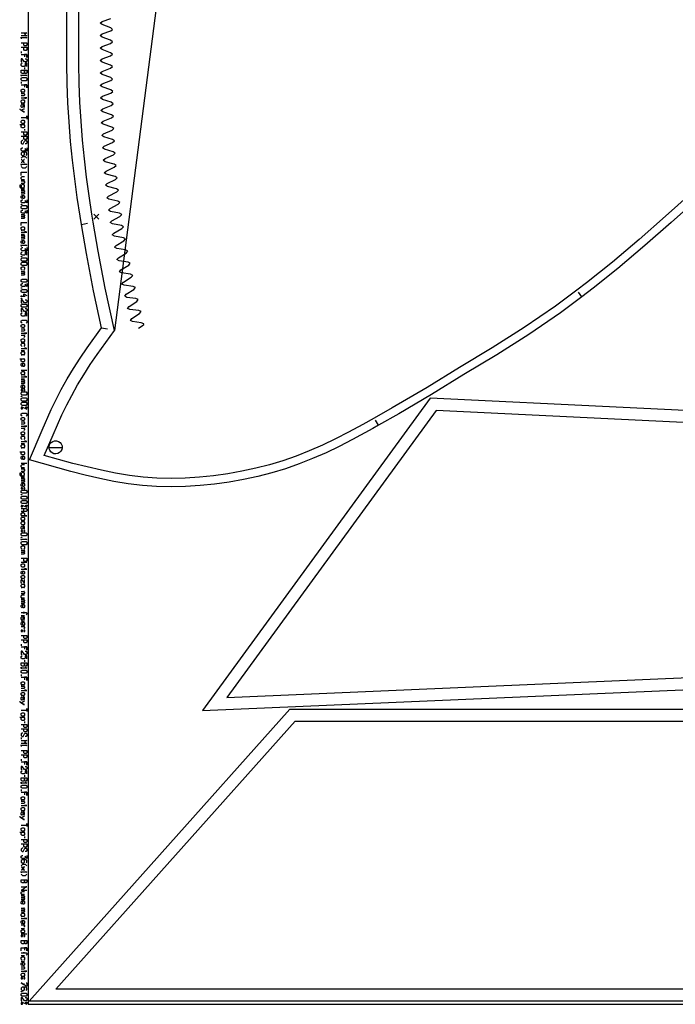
# Model space of a CAD drawing. Extents: x 0 to 3042, y 0 to 1350.
# Tile 1 of 13: x 0 to 547, y 0 to 822. Entities that reach past the tile are written whole.
import ezdxf

# ---------------------------------------------------------------- set-up
doc = ezdxf.new("R2010")
doc.units = 0

msp = doc.modelspace()

# ---------------------------------------------------------------- linework, layer by layer
for p, q in [((1.333, 795.133), (1.333, 793.8)), ((3.999, 781.8), (3.999, 780.466)), ((1.333, 769.8), (1.333, 768.466)), ((3.999, 730.466), (3.999, 729.133)), ((1.333, 680.466), (3.999, 680.466)), ((51.497, 650.942), (56.427, 651.779)), ((1.333, 642.866), (3.999, 642.866)), ((469.059, 590.368), (466.075, 594.379)), ((68.242, 564.683), (73.136, 563.655)), ((1.333, 545.733), (3.999, 545.733)), ((5.999, 529.066), (1.333, 529.066)), ((1.333, 522.066), (3.999, 522.066)), ((1.333, 498.8), (5.999, 496.8)), ((299.44, 483.248), (296.864, 487.532)), ((1.333, 468.133), (3.999, 468.133)), ((5.999, 451.466), (1.333, 451.466)), ((1.333, 440.133), (3.999, 440.133)), ((1.333, 416.866), (5.999, 414.866)), ((5.999, 368.6), (1.333, 368.6)), ((1.333, 324.6), (3.999, 324.6)), ((1.333, 319.933), (3.999, 319.933)), ((1.333, 300.6), (1.333, 299.266)), ((3.999, 287.266), (3.999, 285.933)), ((1.333, 275.266), (1.333, 273.933)), ((3.999, 235.933), (3.999, 234.6)), ((1.333, 222.6), (1.333, 221.266)), ((1.333, 204.6), (1.333, 203.266)), ((3.999, 191.266), (3.999, 189.933)), ((1.333, 179.266), (1.333, 177.933)), ((3.999, 139.933), (3.999, 138.6)), ((1.333, 63.266), (3.999, 63.266)), ((5.999, 58.6), (1.333, 58.6)), ((1.333, 40.6), (3.999, 40.6)), ((1.333, 35.933), (3.999, 35.933)), ((1.333, 2), (5.999, 0))]:
    msp.add_line(p, q)
for points in [[(7, 0), (3035.373, 0), (3035.373, 1350), (7, 1350), (7, 0)], [(1.333, 779.466), (5.999, 779.466), (5.999, 777.466), (5.333, 776.8), (4.666, 776.8), (3.999, 777.466), (3.999, 779.466), (3.999, 777.466), (3.333, 776.8), (1.999, 776.8), (1.333, 777.466), (1.333, 779.466)], [(1.333, 772.8), (1.999, 773.466), (5.333, 773.466), (5.999, 772.8), (5.999, 771.466), (5.333, 770.8), (1.999, 770.8), (1.333, 771.466), (1.333, 772.8)], [(1.333, 763.133), (1.999, 763.8), (3.333, 763.8), (3.999, 763.133), (3.999, 761.8), (3.333, 761.133), (3.999, 761.133), (1.333, 761.133), (1.999, 761.133), (1.333, 761.8), (1.333, 763.133)], [(1.333, 754.133), (1.999, 754.8), (3.333, 754.8), (3.999, 754.133), (3.999, 752.8), (3.333, 752.133), (3.999, 752.133), (1.333, 752.133), (1.999, 752.133), (1.333, 752.8), (1.333, 754.133)], [(1.333, 737.133), (1.999, 737.8), (3.333, 737.8), (3.999, 737.133), (3.999, 735.8), (3.333, 735.133), (1.999, 735.133), (1.333, 735.8), (1.333, 737.133)], [(1.333, 667.8), (1.666, 667.8), (1.666, 667.533), (1.333, 667.533), (1.333, 667.8)], [(1.333, 665.866), (1.999, 666.533), (5.333, 666.533), (5.999, 665.866), (5.999, 664.533), (5.333, 663.866), (1.999, 663.866), (1.333, 664.533), (1.333, 665.866)], [(1.333, 648.2), (1.999, 648.866), (3.333, 648.866), (3.999, 648.2), (3.999, 646.866), (3.333, 646.2), (3.999, 646.2), (1.333, 646.2), (1.999, 646.2), (1.333, 646.866), (1.333, 648.2)], [(1.333, 624.2), (1.666, 624.2), (1.666, 623.933), (1.333, 623.933), (1.333, 624.2)], [(1.333, 622.266), (1.999, 622.933), (5.333, 622.933), (5.999, 622.266), (5.999, 620.933), (5.333, 620.266), (1.999, 620.266), (1.333, 620.933), (1.333, 622.266)], [(1.333, 618.6), (1.999, 619.266), (5.333, 619.266), (5.999, 618.6), (5.999, 617.266), (5.333, 616.6), (1.999, 616.6), (1.333, 617.266), (1.333, 618.6)], [(1.333, 604.6), (1.999, 605.266), (5.333, 605.266), (5.999, 604.6), (5.999, 603.266), (5.333, 602.6), (1.999, 602.6), (1.333, 603.266), (1.333, 604.6)], [(1.333, 597.933), (1.666, 597.933), (1.666, 597.666), (1.333, 597.666), (1.333, 597.933)], [(1.333, 596), (1.999, 596.666), (5.333, 596.666), (5.999, 596), (5.999, 594.666), (5.333, 594), (1.999, 594), (1.333, 594.666), (1.333, 596)], [(1.333, 589.333), (1.666, 589.333), (1.666, 589.066), (1.333, 589.066), (1.333, 589.333)], [(1.333, 583.733), (1.999, 584.4), (5.333, 584.4), (5.999, 583.733), (5.999, 582.4), (5.333, 581.733), (1.999, 581.733), (1.333, 582.4), (1.333, 583.733)], [(1.333, 566.733), (1.999, 567.4), (3.333, 567.4), (3.999, 566.733), (3.999, 565.4), (3.333, 564.733), (1.999, 564.733), (1.333, 565.4), (1.333, 566.733)], [(1.333, 554.733), (1.999, 555.4), (3.333, 555.4), (3.999, 554.733), (3.999, 553.4), (3.333, 552.733), (3.999, 552.733), (1.333, 552.733), (1.999, 552.733), (1.333, 553.4), (1.333, 554.733)], [(1.333, 544.066), (1.999, 544.733), (3.333, 544.733), (3.999, 544.066), (3.999, 542.733), (3.333, 542.066), (3.999, 542.066), (1.333, 542.066), (1.999, 542.066), (1.333, 542.733), (1.333, 544.066)], [(1.333, 527.4), (1.999, 528.066), (3.333, 528.066), (3.999, 527.4), (3.999, 526.066), (3.333, 525.4), (3.999, 525.4), (1.333, 525.4), (1.999, 525.4), (1.333, 526.066), (1.333, 527.4)], [(1.333, 513.066), (1.333, 512.066), (2.333, 512.066), (2.333, 513.066), (1.333, 513.066)], [(1.333, 510.4), (1.999, 511.066), (5.333, 511.066), (5.999, 510.4), (5.999, 509.066), (5.333, 508.4), (1.999, 508.4), (1.333, 509.066), (1.333, 510.4)], [(3.333, 513.066), (3.333, 512.066), (4.333, 512.066), (4.333, 513.066), (3.333, 513.066)], [(1.333, 507.4), (1.666, 507.4), (1.666, 507.133), (1.333, 507.133), (1.333, 507.4)], [(1.333, 505.466), (1.999, 506.133), (5.333, 506.133), (5.999, 505.466), (5.999, 504.133), (5.333, 503.466), (1.999, 503.466), (1.333, 504.133), (1.333, 505.466)], [(1.333, 501.8), (1.999, 502.466), (5.333, 502.466), (5.999, 501.8), (5.999, 500.466), (5.333, 499.8), (1.999, 499.8), (1.333, 500.466), (1.333, 501.8)], [(342.426, 505.906), (152.644, 245.094), (986.197, 281.204), (1385.822, 298.516), (1795.611, 316.269), (1792.008, 375.819), (1795.608, 435.317), (1385.972, 455.215), (986.444, 474.622), (342.426, 505.906)], [(2.333, 498), (1.333, 498), (1.333, 497), (2.333, 497), (2.333, 498)], [(4.999, 497.6), (4.999, 498.6), (5.999, 498.6), (5.999, 497.6), (4.999, 497.6)], [(1.333, 489.133), (1.999, 489.8), (3.333, 489.8), (3.999, 489.133), (3.999, 487.8), (3.333, 487.133), (1.999, 487.133), (1.333, 487.8), (1.333, 489.133)], [(1.333, 477.133), (1.999, 477.8), (3.333, 477.8), (3.999, 477.133), (3.999, 475.8), (3.333, 475.133), (3.999, 475.133), (1.333, 475.133), (1.999, 475.133), (1.333, 475.8), (1.333, 477.133)], [(1.333, 466.466), (1.999, 467.133), (3.333, 467.133), (3.999, 466.466), (3.999, 465.133), (3.333, 464.466), (3.999, 464.466), (1.333, 464.466), (1.999, 464.466), (1.333, 465.133), (1.333, 466.466)], [(1.333, 431.133), (1.333, 430.133), (2.333, 430.133), (2.333, 431.133), (1.333, 431.133)], [(1.333, 428.466), (1.999, 429.133), (5.333, 429.133), (5.999, 428.466), (5.999, 427.133), (5.333, 426.466), (1.999, 426.466), (1.333, 427.133), (1.333, 428.466)], [(3.333, 431.133), (3.333, 430.133), (4.333, 430.133), (4.333, 431.133), (3.333, 431.133)], [(1.333, 425.466), (1.666, 425.466), (1.666, 425.2), (1.333, 425.2), (1.333, 425.466)], [(1.333, 423.533), (1.999, 424.2), (5.333, 424.2), (5.999, 423.533), (5.999, 422.2), (5.333, 421.533), (1.999, 421.533), (1.333, 422.2), (1.333, 423.533)], [(1.333, 419.866), (1.999, 420.533), (5.333, 420.533), (5.999, 419.866), (5.999, 418.533), (5.333, 417.866), (1.999, 417.866), (1.333, 418.533), (1.333, 419.866)], [(2.333, 416.066), (1.333, 416.066), (1.333, 415.066), (2.333, 415.066), (2.333, 416.066)], [(4.999, 415.666), (4.999, 416.666), (5.999, 416.666), (5.999, 415.666), (4.999, 415.666)], [(1.333, 409.533), (1.999, 410.2), (3.333, 410.2), (3.999, 409.533), (3.999, 408.2), (3.333, 407.533), (5.999, 407.533), (1.333, 407.533), (1.999, 407.533), (1.333, 408.2), (1.333, 409.533)], [(1.333, 405.866), (1.999, 406.533), (3.333, 406.533), (3.999, 405.866), (3.999, 404.533), (3.333, 403.866), (3.999, 403.866), (1.333, 403.866), (1.999, 403.866), (1.333, 404.533), (1.333, 405.866)], [(1.333, 402.2), (1.999, 402.866), (3.333, 402.866), (3.999, 402.2), (3.999, 400.866), (3.333, 400.2), (1.999, 400.2), (1.333, 400.866), (1.333, 402.2)], [(1.333, 395.533), (1.333, 394.533), (2.333, 394.533), (2.333, 395.533), (1.333, 395.533)], [(3.333, 395.533), (3.333, 394.533), (4.333, 394.533), (4.333, 395.533), (3.333, 395.533)], [(1.333, 392.866), (1.999, 393.533), (5.333, 393.533), (5.999, 392.866), (5.999, 391.533), (5.333, 390.866), (1.999, 390.866), (1.333, 391.533), (1.333, 392.866)], [(1.333, 389.866), (1.666, 389.866), (1.666, 389.6), (1.333, 389.6), (1.333, 389.866)], [(1.333, 385.6), (1.999, 386.266), (5.333, 386.266), (5.999, 385.6), (5.999, 384.266), (5.333, 383.6), (1.999, 383.6), (1.333, 384.266), (1.333, 385.6)], [(1.333, 366.933), (1.999, 367.6), (3.333, 367.6), (3.999, 366.933), (3.999, 365.6), (3.333, 364.933), (1.999, 364.933), (1.333, 365.6), (1.333, 366.933)], [(1.333, 357.266), (1.999, 357.933), (3.333, 357.933), (3.999, 357.266), (3.999, 355.933), (3.333, 355.266), (3.999, 355.266), (1.333, 355.266), (1.999, 355.266), (1.333, 355.933), (1.333, 357.266)], [(1.333, 349.933), (1.999, 350.6), (3.333, 350.6), (3.999, 349.933), (3.999, 348.6), (3.333, 347.933), (3.999, 347.933), (1.333, 347.933), (1.999, 347.933), (1.333, 348.6), (1.333, 349.933)], [(1.333, 312.266), (1.333, 311.266), (2.333, 311.266), (2.333, 312.266), (1.333, 312.266)], [(3.333, 312.266), (3.333, 311.266), (4.333, 311.266), (4.333, 312.266), (3.333, 312.266)], [(1.333, 284.933), (5.999, 284.933), (5.999, 282.933), (5.333, 282.266), (4.666, 282.266), (3.999, 282.933), (3.999, 284.933), (3.999, 282.933), (3.333, 282.266), (1.999, 282.266), (1.333, 282.933), (1.333, 284.933)], [(1.333, 278.266), (1.999, 278.933), (5.333, 278.933), (5.999, 278.266), (5.999, 276.933), (5.333, 276.266), (1.999, 276.266), (1.333, 276.933), (1.333, 278.266)], [(1.333, 268.6), (1.999, 269.266), (3.333, 269.266), (3.999, 268.6), (3.999, 267.266), (3.333, 266.6), (3.999, 266.6), (1.333, 266.6), (1.999, 266.6), (1.333, 267.266), (1.333, 268.6)], [(1.333, 259.6), (1.999, 260.266), (3.333, 260.266), (3.999, 259.6), (3.999, 258.266), (3.333, 257.6), (3.999, 257.6), (1.333, 257.6), (1.999, 257.6), (1.333, 258.266), (1.333, 259.6)], [(1.333, 242.6), (1.999, 243.266), (3.333, 243.266), (3.999, 242.6), (3.999, 241.266), (3.333, 240.6), (1.999, 240.6), (1.333, 241.266), (1.333, 242.6)], [(1330.156, 246.318), (1912.619, 211.94), (2421.766, 181.889), (2418.062, 122.483), (2421.547, 63.068), (1912.291, 34.899), (1329.705, 2.674), (829.442, 2.674), (7.913, 2.674), (225.377, 246.318), (829.856, 246.318), (1330.156, 246.318)], [(1.333, 188.933), (5.999, 188.933), (5.999, 186.933), (5.333, 186.266), (4.666, 186.266), (3.999, 186.933), (3.999, 188.933), (3.999, 186.933), (3.333, 186.266), (1.999, 186.266), (1.333, 186.933), (1.333, 188.933)], [(1.333, 182.266), (1.999, 182.933), (5.333, 182.933), (5.999, 182.266), (5.999, 180.933), (5.333, 180.266), (1.999, 180.266), (1.333, 180.933), (1.333, 182.266)], [(1.333, 172.6), (1.999, 173.266), (3.333, 173.266), (3.999, 172.6), (3.999, 171.266), (3.333, 170.6), (3.999, 170.6), (1.333, 170.6), (1.999, 170.6), (1.333, 171.266), (1.333, 172.6)], [(1.333, 163.6), (1.999, 164.266), (3.333, 164.266), (3.999, 163.6), (3.999, 162.266), (3.333, 161.6), (3.999, 161.6), (1.333, 161.6), (1.999, 161.6), (1.333, 162.266), (1.333, 163.6)], [(1.333, 146.6), (1.999, 147.266), (3.333, 147.266), (3.999, 146.6), (3.999, 145.266), (3.333, 144.6), (1.999, 144.6), (1.333, 145.266), (1.333, 146.6)], [(1.333, 103.933), (5.999, 103.933), (5.999, 101.933), (5.333, 101.266), (4.666, 101.266), (3.999, 101.933), (3.999, 103.933), (3.999, 101.933), (3.333, 101.266), (1.999, 101.266), (1.333, 101.933), (1.333, 103.933)], [(1.333, 75.266), (1.999, 75.933), (3.333, 75.933), (3.999, 75.266), (3.999, 73.933), (3.333, 73.266), (3.999, 73.266), (1.333, 73.266), (1.999, 73.266), (1.333, 73.933), (1.333, 75.266)], [(1.333, 61.6), (1.999, 62.266), (3.333, 62.266), (3.999, 61.6), (3.999, 60.266), (3.333, 59.6), (3.999, 59.6), (1.333, 59.6), (1.999, 59.6), (1.333, 60.266), (1.333, 61.6)], [(1.333, 57.6), (1.333, 56.6), (2.333, 56.6), (2.333, 57.6), (1.333, 57.6)], [(3.333, 57.6), (3.333, 56.6), (4.333, 56.6), (4.333, 57.6), (3.333, 57.6)], [(1.333, 53.266), (5.999, 53.266), (5.999, 51.266), (5.333, 50.6), (4.666, 50.6), (3.999, 51.266), (3.999, 53.266), (3.999, 51.266), (3.333, 50.6), (1.999, 50.6), (1.333, 51.266), (1.333, 53.266)], [(1.333, 25.266), (1.999, 25.933), (3.333, 25.933), (3.999, 25.266), (3.999, 23.933), (3.333, 23.266), (3.999, 23.266), (1.333, 23.266), (1.999, 23.266), (1.333, 23.933), (1.333, 25.266)], [(1.333, 22.266), (1.333, 21.266), (2.333, 21.266), (2.333, 22.266), (1.333, 22.266)], [(3.333, 22.266), (3.333, 21.266), (4.333, 21.266), (4.333, 22.266), (3.333, 22.266)], [(1.333, 10.6), (1.666, 10.6), (1.666, 10.333), (1.333, 10.333), (1.333, 10.6)], [(1.333, 8.666), (1.999, 9.333), (5.333, 9.333), (5.999, 8.666), (5.999, 7.333), (5.333, 6.666), (1.999, 6.666), (1.333, 7.333), (1.333, 8.666)], [(2.333, 1.2), (1.333, 1.2), (1.333, 0.2), (2.333, 0.2), (2.333, 1.2)], [(4.999, 0.8), (4.999, 1.8), (5.999, 1.8), (5.999, 0.8), (4.999, 0.8)]]:
    msp.add_lwpolyline(points, close=True)
for points in [[(587.135, 691.525), (543.455, 652.482), (521.563, 633.147), (499.034, 614.015), (478.561, 597.659), (469.059, 590.368), (451.203, 577.092), (424.834, 558.899), (398.005, 542.04), (370.658, 525.599), (343.54, 508.94), (316.226, 492.759), (299.44, 483.248), (294.574, 480.421), (277.61, 471.234), (266.657, 465.649), (255.568, 460.36), (244.305, 455.412), (233.058, 450.943), (221.734, 446.959), (210.302, 443.506), (198.626, 440.516), (186.747, 437.947), (174.729, 435.818), (162.642, 434.142), (150.494, 432.929), (138.359, 432.191), (126.232, 431.939), (114.2, 432.189), (102.365, 433.014), (90.49, 434.449), (78.582, 436.417), (66.757, 438.811), (54.746, 441.604), (42.701, 444.688), (8.054, 454.28), (18.64, 479.274), (26.201, 496.291), (30.304, 504.761), (34.649, 513.025), (39.716, 521.933), (44.957, 530.6), (50.551, 539.358), (56.317, 547.955), (68.242, 564.683), (61.652, 595.578), (55.62, 626.7), (51.497, 650.942), (50.357, 657.648), (48.029, 673.201), (45.92, 688.881), (44.078, 704.428), (42.486, 720.154), (41.194, 736.374), (40.277, 752.403), (39.665, 768.502), (39.303, 784.846), (39.522, 882.338)], [(1.333, 810.8), (6, 810.8), (3.999, 809.466), (5.999, 808.133), (1.333, 808.133)], [(4.666, 807.133), (5.999, 806.466), (1.333, 806.466), (1.333, 807.133), (1.333, 805.8)], [(1.333, 802.466), (5.999, 802.466), (5.999, 800.466), (5.333, 799.8), (3.999, 799.8), (3.333, 800.466), (3.333, 802.466)], [(1.333, 798.8), (5.999, 798.8), (5.999, 796.8), (5.333, 796.133), (3.999, 796.133), (3.333, 796.8), (3.333, 798.8)], [(1.333, 792.8), (5.999, 792.8), (5.999, 790.133), (5.999, 792.8), (3.999, 792.8), (3.999, 790.8)], [(4.666, 789.133), (5.333, 789.133), (5.999, 788.466), (5.999, 787.133), (5.333, 786.466), (3.999, 786.466), (1.999, 789.133), (1.333, 789.133), (1.333, 786.466), (1.999, 786.466)], [(5.999, 782.8), (5.999, 785.466), (4.666, 785.466), (4.666, 783.466), (3.999, 782.8), (1.999, 782.8), (1.333, 783.466), (1.333, 784.8), (1.999, 785.466)], [(4.666, 775.8), (5.999, 775.133), (1.333, 775.133), (1.333, 775.8), (1.333, 774.466)], [(1.333, 767.466), (5.999, 767.466), (5.999, 764.8), (5.999, 767.466), (3.999, 767.466), (3.999, 765.466)], [(1.333, 760.133), (3.999, 760.133), (3.333, 760.133), (3.999, 759.466), (3.999, 758.8), (3.333, 758.133), (1.333, 758.133)], [(1.333, 756.466), (5.999, 756.466), (4.666, 756.466), (4.666, 757.133), (4.666, 755.8)], [(3.333, 748.466), (3.999, 749.133), (3.999, 750.466), (3.533, 751.133), (2.999, 751.133), (2.666, 750.466), (2.666, 749.133), (2.333, 748.466), (1.799, 748.466), (1.333, 749.133), (1.333, 750.466), (1.999, 751.133)], [(0, 747.466), (0, 747), (3.333, 744.8), (3.999, 744.8), (3.333, 744.8), (1.333, 746.133), (3.333, 747.466), (3.999, 747.466)], [(1.333, 740.133), (5.999, 740.133), (5.999, 741.466), (5.999, 738.8)], [(0, 734.133), (3.999, 734.133), (3.333, 734.133), (3.999, 733.466), (3.999, 732.133), (3.333, 731.466), (1.999, 731.466), (1.333, 732.133), (1.333, 733.466), (1.999, 734.133)], [(1.333, 728.133), (5.999, 728.133), (5.999, 726.133), (5.333, 725.466), (3.999, 725.466), (3.333, 726.133), (3.333, 728.133)], [(1.333, 724.466), (5.999, 724.466), (5.999, 722.466), (5.333, 721.8), (3.999, 721.8), (3.333, 722.466), (3.333, 724.466)], [(2.666, 720.8), (1.999, 720.8), (1.333, 720.133), (1.333, 718.8), (1.999, 718.133), (2.999, 718.133), (4.333, 720.8), (5.333, 720.8), (5.999, 720.133), (5.999, 718.8), (5.333, 718.133), (4.666, 718.133)], [(5.999, 714.8), (5.999, 712.133), (4.666, 714.133), (4.666, 712.8), (3.999, 712.133), (1.999, 712.133), (1.333, 712.8), (1.333, 714.133), (1.999, 714.8), (2.666, 714.8)], [(5.333, 708.466), (5.999, 709.133), (5.999, 710.466), (5.333, 711.133), (1.999, 711.133), (1.333, 710.466), (1.333, 709.133), (1.999, 708.466), (3.333, 708.466), (3.999, 709.133), (3.999, 710.466), (3.333, 711.133)], [(1.333, 706.133), (2.666, 707.466), (4.666, 707.466), (5.999, 706.133)], [(1.333, 705.133), (1.533, 705.133), (3.799, 702.466), (3.999, 702.466), (3.799, 702.466), (2.666, 703.8), (3.799, 705.133), (3.999, 705.133), (3.799, 705.133), (1.533, 702.466), (1.333, 702.466)], [(4.666, 701.466), (5.999, 700.8), (1.333, 700.8), (1.333, 701.466), (1.333, 700.133)], [(5.999, 699.133), (4.666, 697.8), (2.666, 697.8), (1.333, 699.133)], [(1.333, 691.8), (1.333, 694.466), (5.999, 694.466)], [(1.333, 688.133), (3.999, 688.133), (1.999, 688.133), (1.333, 688.8), (1.333, 690.133), (1.999, 690.8), (3.999, 690.8)], [(0.666, 684.133), (0, 683.466), (0, 682.133), (0.666, 681.466), (3.999, 681.466), (3.333, 681.466), (3.999, 682.133), (3.999, 683.466), (3.333, 684.133), (1.999, 684.133), (1.333, 683.466), (1.333, 682.133), (1.999, 681.466)], [(1.333, 687.133), (3.999, 687.133), (3.333, 687.133), (3.999, 686.466), (3.999, 685.8), (3.333, 685.133), (1.333, 685.133)], [(1.333, 679.466), (3.999, 679.466), (3.333, 679.466), (3.999, 678.8), (3.999, 678.466), (3.333, 677.8), (1.333, 677.8), (3.333, 677.8), (3.999, 677.133), (3.999, 676.8), (3.333, 676.133), (1.333, 676.133)], [(1.999, 672.466), (1.333, 673.133), (1.333, 674.466), (1.999, 675.133), (3.333, 675.133), (3.999, 674.466), (3.999, 673.133), (3.333, 672.466), (2.666, 672.466), (2.666, 675.133)], [(5.999, 671.466), (5.999, 668.8), (4.666, 670.8), (4.666, 669.466), (3.999, 668.8), (1.999, 668.8), (1.333, 669.466), (1.333, 670.8), (1.999, 671.466), (2.666, 671.466)], [(5.999, 662.866), (5.999, 660.2), (4.666, 662.2), (4.666, 660.866), (3.999, 660.2), (1.999, 660.2), (1.333, 660.866), (1.333, 662.2), (1.999, 662.866), (2.666, 662.866)], [(1.333, 659.2), (3.999, 659.2), (3.333, 659.2), (3.999, 658.533), (3.999, 658.2), (3.333, 657.533), (1.333, 657.533), (3.333, 657.533), (3.999, 656.866), (3.999, 656.533), (3.333, 655.866), (1.333, 655.866)], [(1.333, 649.866), (1.333, 652.533), (5.999, 652.533)], [(1.333, 644.533), (5.999, 644.533), (4.666, 644.533), (4.666, 645.2), (4.666, 643.866)], [(1.333, 641.866), (3.999, 641.866), (3.333, 641.866), (3.999, 641.2), (3.999, 640.866), (3.333, 640.2), (1.333, 640.2), (3.333, 640.2), (3.999, 639.533), (3.999, 639.2), (3.333, 638.533), (1.333, 638.533)], [(1.999, 634.866), (1.333, 635.533), (1.333, 636.866), (1.999, 637.533), (3.333, 637.533), (3.999, 636.866), (3.999, 635.533), (3.333, 634.866), (2.666, 634.866), (2.666, 637.533)], [(4.666, 633.866), (5.999, 633.2), (1.333, 633.2), (1.333, 633.866), (1.333, 632.533)], [(5.999, 631.533), (5.999, 628.866), (4.666, 630.866), (4.666, 629.533), (3.999, 628.866), (1.999, 628.866), (1.333, 629.533), (1.333, 630.866), (1.999, 631.533), (2.666, 631.533)], [(5.999, 625.2), (5.999, 627.866), (4.666, 627.866), (4.666, 625.866), (3.999, 625.2), (1.999, 625.2), (1.333, 625.866), (1.333, 627.2), (1.999, 627.866)], [(1.999, 612.933), (1.333, 613.6), (1.333, 614.933), (1.999, 615.6), (3.333, 615.6), (3.999, 614.933), (3.999, 613.6), (3.333, 612.933)], [(1.333, 611.933), (3.999, 611.933), (3.333, 611.933), (3.999, 611.266), (3.999, 610.933), (3.333, 610.266), (1.333, 610.266), (3.333, 610.266), (3.999, 609.6), (3.999, 609.266), (3.333, 608.6), (1.333, 608.6)], [(5.999, 601.6), (5.999, 598.933), (4.666, 600.933), (4.666, 599.6), (3.999, 598.933), (1.999, 598.933), (1.333, 599.6), (1.333, 600.933), (1.999, 601.6), (2.666, 601.6)], [(1.333, 591.666), (1.333, 590.333), (1.333, 591), (4.666, 591), (3.333, 591), (3.333, 590.333), (3.333, 593), (5.999, 591.666)], [(4.666, 588.066), (5.333, 588.066), (5.999, 587.4), (5.999, 586.066), (5.333, 585.4), (3.999, 585.4), (1.999, 588.066), (1.333, 588.066), (1.333, 585.4), (1.999, 585.4)], [(4.666, 580.733), (5.333, 580.733), (5.999, 580.066), (5.999, 578.733), (5.333, 578.066), (3.999, 578.066), (1.999, 580.733), (1.333, 580.733), (1.333, 578.066), (1.999, 578.066)], [(5.999, 574.4), (5.999, 577.066), (4.666, 577.066), (4.666, 575.066), (3.999, 574.4), (1.999, 574.4), (1.333, 575.066), (1.333, 576.4), (1.999, 577.066)], [(1.999, 568.4), (1.333, 569.066), (1.333, 570.4), (1.999, 571.066), (5.333, 571.066), (5.999, 570.4), (5.999, 569.066), (5.333, 568.4)], [(1.333, 563.733), (3.999, 563.733), (3.333, 563.733), (3.999, 563.066), (3.999, 562.4), (3.333, 561.733), (1.333, 561.733)], [(1.333, 560.066), (5.999, 560.066), (4.666, 560.066), (4.666, 560.733), (4.666, 559.4)], [(1.333, 558.4), (3.999, 558.4), (3.333, 558.4), (3.999, 557.733), (3.999, 557.066), (3.333, 556.4)], [(1.999, 549.066), (1.333, 549.733), (1.333, 551.066), (1.999, 551.733), (3.333, 551.733), (3.999, 551.066), (3.999, 549.733), (3.333, 549.066)], [(1.333, 547.4), (5.999, 547.4), (4.666, 547.4), (4.666, 548.066), (4.666, 546.733)], [(0, 538.733), (3.999, 538.733), (3.333, 538.733), (3.999, 538.066), (3.999, 536.733), (3.333, 536.066), (1.999, 536.066), (1.333, 536.733), (1.333, 538.066), (1.999, 538.733)], [(1.999, 532.4), (1.333, 533.066), (1.333, 534.4), (1.999, 535.066), (3.333, 535.066), (3.999, 534.4), (3.999, 533.066), (3.333, 532.4), (2.666, 532.4), (2.666, 535.066)], [(1.333, 523.733), (5.999, 523.733), (4.666, 523.733), (4.666, 524.4), (4.666, 523.066)], [(1.333, 521.066), (3.999, 521.066), (3.333, 521.066), (3.999, 520.4), (3.999, 520.066), (3.333, 519.4), (1.333, 519.4), (3.333, 519.4), (3.999, 518.733), (3.999, 518.4), (3.333, 517.733), (1.333, 517.733)], [(1.999, 514.066), (1.333, 514.733), (1.333, 516.066), (1.999, 516.733), (3.333, 516.733), (3.999, 516.066), (3.999, 514.733), (3.333, 514.066), (2.666, 514.066), (2.666, 516.733)], [(1.999, 490.8), (1.333, 491.466), (1.333, 492.8), (1.999, 493.466), (5.333, 493.466), (5.999, 492.8), (5.999, 491.466), (5.333, 490.8)], [(1.333, 486.133), (3.999, 486.133), (3.333, 486.133), (3.999, 485.466), (3.999, 484.8), (3.333, 484.133), (1.333, 484.133)], [(1.333, 482.466), (5.999, 482.466), (4.666, 482.466), (4.666, 483.133), (4.666, 481.8)], [(1.333, 480.8), (3.999, 480.8), (3.333, 480.8), (3.999, 480.133), (3.999, 479.466), (3.333, 478.8)], [(1.999, 471.466), (1.333, 472.133), (1.333, 473.466), (1.999, 474.133), (3.333, 474.133), (3.999, 473.466), (3.999, 472.133), (3.333, 471.466)], [(1.333, 469.8), (5.999, 469.8), (4.666, 469.8), (4.666, 470.466), (4.666, 469.133)], [(0, 461.133), (3.999, 461.133), (3.333, 461.133), (3.999, 460.466), (3.999, 459.133), (3.333, 458.466), (1.999, 458.466), (1.333, 459.133), (1.333, 460.466), (1.999, 461.133)], [(1.999, 454.8), (1.333, 455.466), (1.333, 456.8), (1.999, 457.466), (3.333, 457.466), (3.999, 456.8), (3.999, 455.466), (3.333, 454.8), (2.666, 454.8), (2.666, 457.466)], [(0.666, 443.8), (0, 443.133), (0, 441.8), (0.666, 441.133), (3.999, 441.133), (3.333, 441.133), (3.999, 441.8), (3.999, 443.133), (3.333, 443.8), (1.999, 443.8), (1.333, 443.133), (1.333, 441.8), (1.999, 441.133)], [(1.333, 447.8), (3.999, 447.8), (1.999, 447.8), (1.333, 448.466), (1.333, 449.8), (1.999, 450.466), (3.999, 450.466)], [(1.333, 446.8), (3.999, 446.8), (3.333, 446.8), (3.999, 446.133), (3.999, 445.466), (3.333, 444.8), (1.333, 444.8)], [(1.333, 439.133), (3.999, 439.133), (3.333, 439.133), (3.999, 438.466), (3.999, 438.133), (3.333, 437.466), (1.333, 437.466), (3.333, 437.466), (3.999, 436.8), (3.999, 436.466), (3.333, 435.8), (1.333, 435.8)], [(1.999, 432.133), (1.333, 432.8), (1.333, 434.133), (1.999, 434.8), (3.333, 434.8), (3.999, 434.133), (3.999, 432.8), (3.333, 432.133), (2.666, 432.133), (2.666, 434.8)], [(1.333, 413.866), (5.333, 413.866), (5.999, 413.2), (5.999, 411.866), (5.333, 411.2), (1.333, 411.2), (3.333, 411.2), (3.333, 413.866)], [(3.333, 396.533), (3.999, 397.2), (3.999, 398.533), (3.533, 399.2), (2.999, 399.2), (2.666, 398.533), (2.666, 397.2), (2.333, 396.533), (1.799, 396.533), (1.333, 397.2), (1.333, 398.533), (1.999, 399.2)], [(4.666, 388.6), (5.999, 387.933), (1.333, 387.933), (1.333, 388.6), (1.333, 387.266)], [(1.999, 379.933), (1.333, 380.6), (1.333, 381.933), (1.999, 382.6), (3.333, 382.6), (3.999, 381.933), (3.999, 380.6), (3.333, 379.933)], [(1.333, 378.933), (3.999, 378.933), (3.333, 378.933), (3.999, 378.266), (3.999, 377.933), (3.333, 377.266), (1.333, 377.266), (3.333, 377.266), (3.999, 376.6), (3.999, 376.266), (3.333, 375.6), (1.333, 375.6)], [(1.333, 372.266), (5.999, 372.266), (5.999, 370.266), (5.333, 369.6), (3.999, 369.6), (3.333, 370.266), (3.333, 372.266)], [(1.333, 363.266), (5.999, 363.266), (4.666, 363.266), (4.666, 363.933), (4.666, 362.6)], [(1.999, 358.933), (1.333, 359.6), (1.333, 360.933), (1.999, 361.6), (3.333, 361.6), (3.999, 360.933), (3.999, 359.6), (3.333, 358.933), (2.666, 358.933), (2.666, 361.6)], [(1.666, 351.6), (1.333, 351.6), (1.333, 354.266), (1.666, 354.266), (3.666, 351.6), (3.999, 351.6), (3.999, 354.266), (3.666, 354.266)], [(1.333, 344.6), (3.999, 344.6), (3.333, 344.6), (3.999, 343.933), (3.999, 343.266), (3.333, 342.6), (1.333, 342.6)], [(1.333, 338.933), (3.999, 338.933), (1.999, 338.933), (1.333, 339.6), (1.333, 340.933), (1.999, 341.6), (3.999, 341.6)], [(1.333, 337.933), (3.999, 337.933), (3.333, 337.933), (3.999, 337.266), (3.999, 336.933), (3.333, 336.266), (1.333, 336.266), (3.333, 336.266), (3.999, 335.6), (3.999, 335.266), (3.333, 334.6), (1.333, 334.6)], [(1.999, 330.933), (1.333, 331.6), (1.333, 332.933), (1.999, 333.6), (3.333, 333.6), (3.999, 332.933), (3.999, 331.6), (3.333, 330.933), (2.666, 330.933), (2.666, 333.6)], [(1.333, 326.933), (3.333, 326.933), (3.333, 326.266), (3.333, 327.6), (3.333, 326.933), (5.333, 326.933), (5.999, 326.266), (5.999, 325.6), (5.333, 324.933)], [(3.333, 320.933), (3.999, 321.6), (3.999, 322.933), (3.533, 323.6), (2.999, 323.6), (2.666, 322.933), (2.666, 321.6), (2.333, 320.933), (1.799, 320.933), (1.333, 321.6), (1.333, 322.933), (1.999, 323.6)], [(1.999, 316.266), (1.333, 316.933), (1.333, 318.266), (1.999, 318.933), (3.333, 318.933), (3.999, 318.266), (3.999, 316.933), (3.333, 316.266), (2.666, 316.266), (2.666, 318.933)], [(1.333, 315.266), (3.999, 315.266), (3.333, 315.266), (3.999, 314.6), (3.999, 313.933), (3.333, 313.266)], [(1.333, 307.933), (5.999, 307.933), (5.999, 305.933), (5.333, 305.266), (3.999, 305.266), (3.333, 305.933), (3.333, 307.933)], [(1.333, 304.266), (5.999, 304.266), (5.999, 302.266), (5.333, 301.6), (3.999, 301.6), (3.333, 302.266), (3.333, 304.266)], [(1.333, 298.266), (5.999, 298.266), (5.999, 295.6), (5.999, 298.266), (3.999, 298.266), (3.999, 296.266)], [(4.666, 294.6), (5.333, 294.6), (5.999, 293.933), (5.999, 292.6), (5.333, 291.933), (3.999, 291.933), (1.999, 294.6), (1.333, 294.6), (1.333, 291.933), (1.999, 291.933)], [(5.999, 288.266), (5.999, 290.933), (4.666, 290.933), (4.666, 288.933), (3.999, 288.266), (1.999, 288.266), (1.333, 288.933), (1.333, 290.266), (1.999, 290.933)], [(4.666, 281.266), (5.999, 280.6), (1.333, 280.6), (1.333, 281.266), (1.333, 279.933)], [(1.333, 272.933), (5.999, 272.933), (5.999, 270.266), (5.999, 272.933), (3.999, 272.933), (3.999, 270.933)], [(1.333, 265.6), (3.999, 265.6), (3.333, 265.6), (3.999, 264.933), (3.999, 264.266), (3.333, 263.6), (1.333, 263.6)], [(1.333, 261.933), (5.999, 261.933), (4.666, 261.933), (4.666, 262.6), (4.666, 261.266)], [(3.333, 253.933), (3.999, 254.6), (3.999, 255.933), (3.533, 256.6), (2.999, 256.6), (2.666, 255.933), (2.666, 254.6), (2.333, 253.933), (1.799, 253.933), (1.333, 254.6), (1.333, 255.933), (1.999, 256.6)], [(0, 252.933), (0, 252.466), (3.333, 250.266), (3.999, 250.266), (3.333, 250.266), (1.333, 251.6), (3.333, 252.933), (3.999, 252.933)], [(1.333, 245.6), (5.999, 245.6), (5.999, 246.933), (5.999, 244.266)], [(0, 239.6), (3.999, 239.6), (3.333, 239.6), (3.999, 238.933), (3.999, 237.6), (3.333, 236.933), (1.999, 236.933), (1.333, 237.6), (1.333, 238.933), (1.999, 239.6)], [(1.333, 233.6), (5.999, 233.6), (5.999, 231.6), (5.333, 230.933), (3.999, 230.933), (3.333, 231.6), (3.333, 233.6)], [(1.333, 229.933), (5.999, 229.933), (5.999, 227.933), (5.333, 227.266), (3.999, 227.266), (3.333, 227.933), (3.333, 229.933)], [(2.666, 226.266), (1.999, 226.266), (1.333, 225.6), (1.333, 224.266), (1.999, 223.6), (2.999, 223.6), (4.333, 226.266), (5.333, 226.266), (5.999, 225.6), (5.999, 224.266), (5.333, 223.6), (4.666, 223.6)], [(1.333, 220.266), (5.999, 220.266), (3.999, 218.933), (5.999, 217.6), (1.333, 217.6)], [(4.666, 216.6), (5.999, 215.933), (1.333, 215.933), (1.333, 216.6), (1.333, 215.266)], [(1.333, 211.933), (5.999, 211.933), (5.999, 209.933), (5.333, 209.266), (3.999, 209.266), (3.333, 209.933), (3.333, 211.933)], [(1.333, 208.266), (5.999, 208.266), (5.999, 206.266), (5.333, 205.6), (3.999, 205.6), (3.333, 206.266), (3.333, 208.266)], [(1.333, 202.266), (5.999, 202.266), (5.999, 199.6), (5.999, 202.266), (3.999, 202.266), (3.999, 200.266)], [(4.666, 198.6), (5.333, 198.6), (5.999, 197.933), (5.999, 196.6), (5.333, 195.933), (3.999, 195.933), (1.999, 198.6), (1.333, 198.6), (1.333, 195.933), (1.999, 195.933)], [(5.999, 192.266), (5.999, 194.933), (4.666, 194.933), (4.666, 192.933), (3.999, 192.266), (1.999, 192.266), (1.333, 192.933), (1.333, 194.266), (1.999, 194.933)], [(4.666, 185.266), (5.999, 184.6), (1.333, 184.6), (1.333, 185.266), (1.333, 183.933)], [(1.333, 176.933), (5.999, 176.933), (5.999, 174.266), (5.999, 176.933), (3.999, 176.933), (3.999, 174.933)], [(1.333, 169.6), (3.999, 169.6), (3.333, 169.6), (3.999, 168.933), (3.999, 168.266), (3.333, 167.6), (1.333, 167.6)], [(1.333, 165.933), (5.999, 165.933), (4.666, 165.933), (4.666, 166.6), (4.666, 165.266)], [(0, 156.933), (0, 156.466), (3.333, 154.266), (3.999, 154.266), (3.333, 154.266), (1.333, 155.6), (3.333, 156.933), (3.999, 156.933)], [(3.333, 157.933), (3.999, 158.6), (3.999, 159.933), (3.533, 160.6), (2.999, 160.6), (2.666, 159.933), (2.666, 158.6), (2.333, 157.933), (1.799, 157.933), (1.333, 158.6), (1.333, 159.933), (1.999, 160.6)], [(1.333, 149.6), (5.999, 149.6), (5.999, 150.933), (5.999, 148.266)], [(0, 143.6), (3.999, 143.6), (3.333, 143.6), (3.999, 142.933), (3.999, 141.6), (3.333, 140.933), (1.999, 140.933), (1.333, 141.6), (1.333, 142.933), (1.999, 143.6)], [(1.333, 137.6), (5.999, 137.6), (5.999, 135.6), (5.333, 134.933), (3.999, 134.933), (3.333, 135.6), (3.333, 137.6)], [(1.333, 133.933), (5.999, 133.933), (5.999, 131.933), (5.333, 131.266), (3.999, 131.266), (3.333, 131.933), (3.333, 133.933)], [(2.666, 130.266), (1.999, 130.266), (1.333, 129.6), (1.333, 128.266), (1.999, 127.6), (2.999, 127.6), (4.333, 130.266), (5.333, 130.266), (5.999, 129.6), (5.999, 128.266), (5.333, 127.6), (4.666, 127.6)], [(5.999, 124.266), (5.999, 121.6), (4.666, 123.6), (4.666, 122.266), (3.999, 121.6), (1.999, 121.6), (1.333, 122.266), (1.333, 123.6), (1.999, 124.266), (2.666, 124.266)], [(5.333, 117.933), (5.999, 118.6), (5.999, 119.933), (5.333, 120.6), (1.999, 120.6), (1.333, 119.933), (1.333, 118.6), (1.999, 117.933), (3.333, 117.933), (3.999, 118.6), (3.999, 119.933), (3.333, 120.6)], [(1.333, 115.6), (2.666, 116.933), (4.666, 116.933), (5.999, 115.6)], [(1.333, 114.6), (1.533, 114.6), (3.799, 111.933), (3.999, 111.933), (3.799, 111.933), (2.666, 113.266), (3.799, 114.6), (3.999, 114.6), (3.799, 114.6), (1.533, 111.933), (1.333, 111.933)], [(4.666, 110.933), (5.999, 110.266), (1.333, 110.266), (1.333, 110.933), (1.333, 109.6)], [(5.999, 108.6), (4.666, 107.266), (2.666, 107.266), (1.333, 108.6)], [(1.333, 97.933), (5.999, 97.933), (5.333, 97.933), (1.999, 95.266), (1.333, 95.266), (5.999, 95.266)], [(1.333, 91.6), (3.999, 91.6), (1.999, 91.6), (1.333, 92.266), (1.333, 93.6), (1.999, 94.266), (3.999, 94.266)], [(1.333, 90.6), (3.999, 90.6), (3.333, 90.6), (3.999, 89.933), (3.999, 89.6), (3.333, 88.933), (1.333, 88.933), (3.333, 88.933), (3.999, 88.266), (3.999, 87.933), (3.333, 87.266), (1.333, 87.266)], [(1.999, 83.6), (1.333, 84.266), (1.333, 85.6), (1.999, 86.266), (3.333, 86.266), (3.999, 85.6), (3.999, 84.266), (3.333, 83.6), (2.666, 83.6), (2.666, 86.266)], [(1.333, 80.266), (3.999, 80.266), (3.333, 80.266), (3.999, 79.6), (3.999, 79.266), (3.333, 78.6), (1.333, 78.6), (3.333, 78.6), (3.999, 77.933), (3.999, 77.6), (3.333, 76.933), (1.333, 76.933)], [(1.333, 71.6), (5.999, 71.6), (4.666, 71.6), (4.666, 72.266), (4.666, 70.933)], [(1.999, 67.266), (1.333, 67.933), (1.333, 69.266), (1.999, 69.933), (3.333, 69.933), (3.999, 69.266), (3.999, 67.933), (3.333, 67.266), (2.666, 67.266), (2.666, 69.933)], [(1.333, 66.266), (3.999, 66.266), (3.333, 66.266), (3.999, 65.6), (3.999, 64.933), (3.333, 64.266)], [(1.333, 44.6), (1.333, 47.266), (5.999, 47.266), (5.999, 44.6), (5.999, 47.266), (3.999, 47.266), (3.999, 45.266)], [(1.333, 42.933), (3.333, 42.933), (3.333, 42.266), (3.333, 43.6), (3.333, 42.933), (5.333, 42.933), (5.999, 42.266), (5.999, 41.6), (5.333, 40.933)], [(1.999, 36.933), (1.333, 37.6), (1.333, 38.933), (1.999, 39.6), (3.333, 39.6), (3.999, 38.933), (3.999, 37.6), (3.333, 36.933)], [(1.999, 32.266), (1.333, 32.933), (1.333, 34.266), (1.999, 34.933), (3.333, 34.933), (3.999, 34.266), (3.999, 32.933), (3.333, 32.266), (2.666, 32.266), (2.666, 34.933)], [(1.333, 31.266), (3.999, 31.266), (3.333, 31.266), (3.999, 30.6), (3.999, 29.933), (3.333, 29.266), (1.333, 29.266)], [(1.333, 27.6), (5.999, 27.6), (4.666, 27.6), (4.666, 28.266), (4.666, 26.933)], [(5.333, 17.933), (5.999, 17.933), (5.999, 15.266), (5.333, 15.266), (1.333, 17.933), (3.333, 16.6), (3.333, 17.266), (3.333, 15.933)], [(5.333, 11.6), (5.999, 12.266), (5.999, 13.6), (5.333, 14.266), (1.999, 14.266), (1.333, 13.6), (1.333, 12.266), (1.999, 11.6), (3.333, 11.6), (3.999, 12.266), (3.999, 13.6), (3.333, 14.266)], [(4.666, 5.666), (5.333, 5.666), (5.999, 5), (5.999, 3.666), (5.333, 3), (3.999, 3), (1.999, 5.666), (1.333, 5.666), (1.333, 3), (1.999, 3)]]:
    msp.add_lwpolyline(points)
at = {"layer": '1'}
for p, q in [((118.686, 869.215), (78.997, 562.39)), ((61.982, 659.298), (65.982, 655.298)), ((61.982, 655.298), (65.982, 659.298)), ((24.47, 464.824), (35.47, 464.824))]:
    msp.add_line(p, q, dxfattribs=at)
for points in [[(582.521, 696.787), (538.791, 657.7), (516.93, 638.393), (494.6, 619.43), (472.881, 602.091), (464.881, 595.984), (447.027, 582.71), (420.985, 564.742), (394.281, 547.966), (367.052, 531.598), (339.876, 514.904), (310.789, 497.722), (295.832, 489.246), (286.25, 483.816), (274.333, 477.418), (263.479, 471.885), (252.556, 466.678), (241.604, 461.868), (230.604, 457.496), (219.561, 453.61), (208.423, 450.246), (197.019, 447.327), (185.396, 444.813), (173.638, 442.73), (161.814, 441.09), (149.934, 439.904), (138.074, 439.183), (126.231, 438.937), (114.515, 439.179), (103.029, 439.979), (91.481, 441.377), (79.848, 443.3), (68.148, 445.671), (56.333, 448.421), (44.439, 451.468), (20.529, 458.089), (27.849, 475.374), (35.271, 492.081), (39.23, 500.254), (43.421, 508.225), (48.341, 516.872), (53.514, 525.423), (58.918, 533.881), (64.542, 542.268), (78.967, 562.434), (71.432, 597.664), (65.458, 628.489), (61.356, 652.617), (60.216, 659.323), (57.919, 674.68), (55.831, 690.213), (54.009, 705.603), (52.436, 721.159), (51.17, 737.056), (50.261, 752.973), (49.658, 768.88), (49.302, 784.945), (49.522, 882.315)], [(99.177, 564.277), (102.243, 566.339), (103.46, 567.296), (103.626, 568.002), (101.275, 568.777), (94.047, 569.729), (92.328, 570.653), (93.607, 572.288), (99.954, 576.455), (101.234, 578.093), (99.358, 578.987), (91.817, 579.882), (89.943, 580.773), (91.228, 582.401), (97.591, 586.545), (98.877, 588.179), (97.004, 589.083), (89.467, 590.015), (87.599, 590.913), (88.893, 592.533), (95.281, 596.638), (96.577, 598.265), (94.71, 599.184), (87.18, 600.17), (85.318, 601.081), (86.626, 602.689), (93.048, 606.741), (94.358, 608.359), (92.498, 609.295), (84.978, 610.35), (83.125, 611.278), (84.449, 612.871), (90.912, 616.858), (92.238, 618.464), (90.389, 619.422), (82.881, 620.56), (81.039, 621.507), (82.381, 623.084), (88.89, 626.994), (90.237, 628.584), (88.399, 629.565), (80.906, 630.798), (79.077, 631.768), (80.44, 633.326), (87, 637.15), (88.367, 638.722), (86.543, 639.73), (79.069, 641.067), (77.254, 642.061), (78.639, 643.599), (85.254, 647.327), (86.643, 648.881), (84.834, 649.916), (77.38, 651.364), (75.58, 652.386), (76.989, 653.901), (83.66, 657.528), (85.073, 659.06), (83.281, 660.123), (75.85, 661.688), (74.066, 662.737), (75.499, 664.23), (82.227, 667.75), (83.665, 669.26), (81.889, 670.352), (74.485, 672.037), (72.719, 673.114), (74.176, 674.583), (80.959, 677.993), (82.422, 679.48), (80.663, 680.6), (73.288, 682.406), (71.539, 683.512), (73.02, 684.957), (79.86, 688.255), (81.346, 689.718), (79.606, 690.868), (72.262, 692.794), (70.532, 693.928), (72.035, 695.349), (78.928, 698.536), (80.438, 699.973), (78.718, 701.15), (71.404, 703.192), (69.692, 704.355), (71.218, 705.755), (78.157, 708.838), (79.689, 710.251), (77.986, 711.451), (70.701, 713.595), (69.005, 714.783), (70.548, 716.163), (77.528, 719.155), (79.077, 720.547), (77.389, 721.767), (70.131, 723.999), (68.449, 725.209), (70.009, 726.572), (77.022, 729.485), (78.586, 730.859), (76.911, 732.096), (69.678, 734.405), (68.009, 735.633), (69.583, 736.981), (76.624, 739.824), (78.202, 741.181), (76.54, 742.433), (69.327, 744.81), (67.67, 746.054), (69.255, 747.389), (76.32, 750.17), (77.91, 751.514), (76.258, 752.778), (69.065, 755.214), (67.417, 756.471), (69.013, 757.795), (76.1, 760.522), (77.699, 761.853), (76.057, 763.129), (68.882, 765.615), (67.242, 766.885), (68.846, 768.199), (75.951, 770.88), (77.558, 772.199), (75.924, 773.485), (68.765, 776.015), (67.132, 777.295), (68.745, 778.6), (75.865, 781.24), (77.48, 782.55), (75.851, 783.844), (68.706, 786.412), (67.081, 787.701), (68.7, 788.998), (75.832, 791.603), (77.453, 792.905), (75.831, 794.206), (68.698, 796.807), (67.079, 798.104), (68.702, 799.395), (75.846, 801.97), (77.472, 803.265), (75.857, 804.571), (68.733, 807.2), (67.118, 808.504), (68.747, 809.789), (75.899, 812.339), (77.53, 813.628), (75.918, 814.94), (68.803, 817.591), (67.192, 818.9), (68.825, 820.181), (75.985, 822.71)]]:
    msp.add_lwpolyline(points, dxfattribs=at)
for points in [[(347.336, 495.656), (172.935, 255.983), (1785.016, 325.819), (1781.989, 375.819), (1785.016, 425.819), (347.336, 495.656)], [(24.47, 464.824), (24.636, 466.2), (25.26, 467.679), (26.267, 468.9), (27.583, 469.788), (29.132, 470.268), (30.807, 470.268), (32.356, 469.788), (33.672, 468.9), (34.679, 467.679), (35.303, 466.2), (35.47, 464.542), (35.142, 462.932), (34.382, 461.53), (33.264, 460.412), (31.862, 459.652), (30.252, 459.324), (28.594, 459.491), (27.115, 460.115), (25.894, 461.122), (25.006, 462.438), (24.636, 463.449), (24.47, 464.824)], [(1329.856, 236.317), (2411.161, 172.497), (2408.043, 122.503), (2410.977, 72.497), (1329.443, 12.673), (30.243, 12.673), (229.856, 236.317), (1329.856, 236.317)]]:
    msp.add_lwpolyline(points, close=True, dxfattribs=at)

doc.saveas('drawing.dxf')
